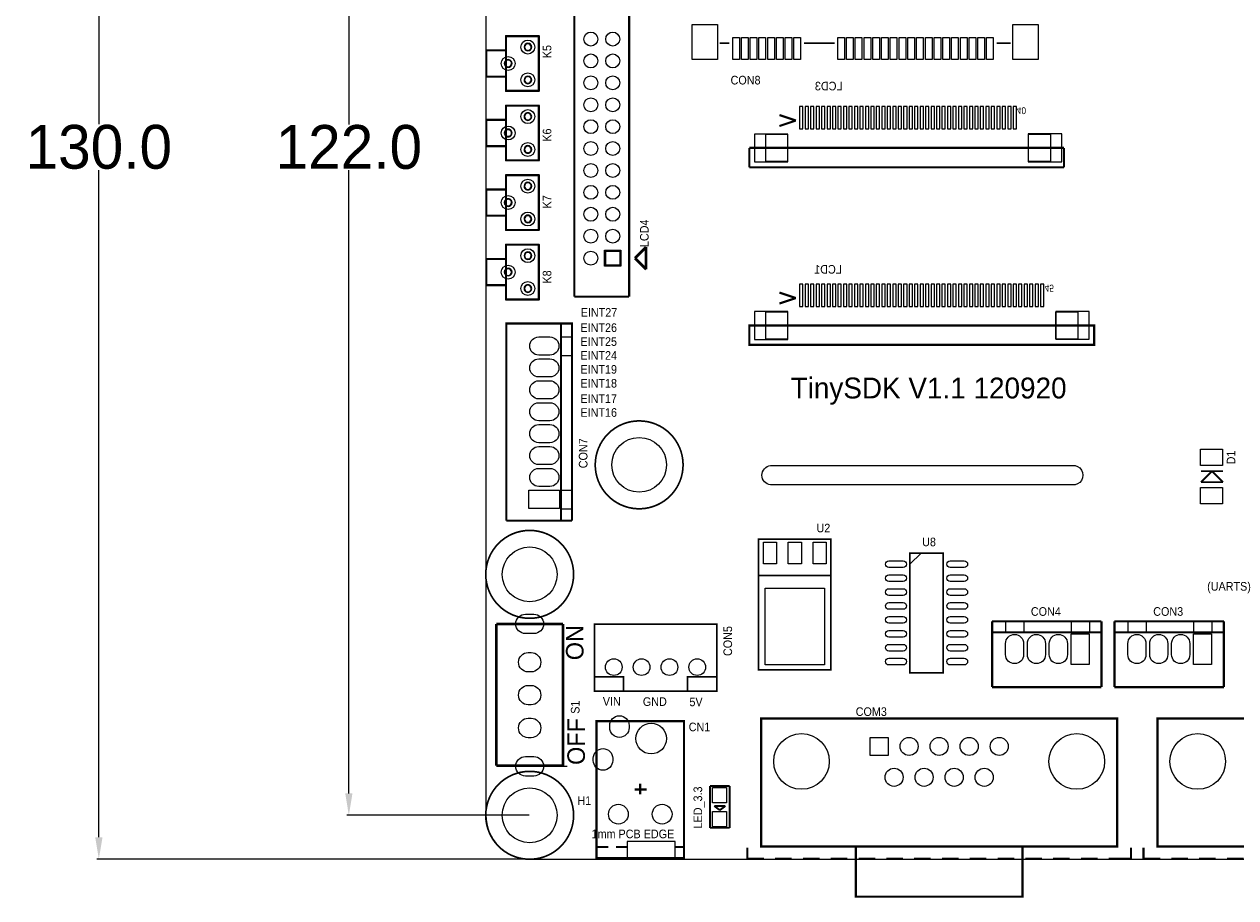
# Model space of a CAD drawing. Extents: x -42 to 184, y -21 to 160.
# Tile 1 of 5: x -42 to 69, y -4 to 76. Entities that reach past the tile are written whole.
import ezdxf

# ---------------------------------------------------------------- set-up
doc = ezdxf.new("R2010")
doc.units = 0
doc.header["$MEASUREMENT"] = 0
doc.layers.get('0').update_dxf_attribs({"linetype": 'CONTINUOUS'})
doc.layers.get('Defpoints').update_dxf_attribs({"linetype": 'CONTINUOUS'})
for name, color, linetype in [('BG_OUTLINE', 2, 'CONTINUOUS'), ('BG_SILKSCREEN_TOP', 1, 'CONTINUOUS'), ('PG_SILKSCREEN_BOTTOM', 3, 'CONTINUOUS'), ('PG_SILKSCREEN_TOP', 4, 'CONTINUOUS'), ('PIN_BOTTOM', 6, 'CONTINUOUS'), ('PIN_TOP', 5, 'CONTINUOUS'), ('RD_SILKSCREEN_BOTTOM', 7, 'CONTINUOUS'), ('RD_SILKSCREEN_TOP', 8, 'CONTINUOUS')]:
    doc.layers.add(name, color=color, linetype=linetype)
doc.dimstyles.get("Standard").update_dxf_attribs({"dimtxt": 0.18, "dimasz": 0.18, "dimexe": 0.18, "dimexo": 0.0625, "dimgap": 0.09, "dimtad": 0, "dimtih": 1, "dimtoh": 1, "dimdec": 4, "dimzin": 0, "dimdsep": 46, "dimtxsty": 'STANDARD', "dimcen": 0.09, "dimadec": 0, "dimazin": 0, "dimtfac": 1, "dimtdec": 4, "dimtofl": 0, "dimtmove": 0, "dimatfit": 3, "dimfxl": 1, "dimtolj": 1, "dimtzin": 0, "dimarcsym": 0})

# ---------------------------------------------------------------- blocks, each defined once
blk = doc.blocks.new('*D8')
at = {"color": 0, "linetype": 'ByBlock', "lineweight": -2}
for p, q in [((3.94, 126), (-12.7, 126)), ((-12.52, 124), (-12.52, 67.09)), ((-12.52, 6), (-12.52, 62.91)), ((3.94, 4), (-12.7, 4))]:
    blk.add_line(p, q, dxfattribs=at)
at = {"color": 0}
for points in [[(-12.19, 124), (-12.85, 124), (-12.52, 126)], [(-12.85, 6), (-12.19, 6), (-12.52, 4)]]:
    blk.add_solid(points, dxfattribs=at)
at = {"layer": 'Defpoints', "color": 0}
for p in [(4, 126), (-12.52, 4), (4, 4)]:
    blk.add_point(p, dxfattribs=at)
at = {"color": 0, "linetype": 'ByBlock', "insert": (-12.52, 65), "char_height": 4, "attachment_point": 5}
blk.add_mtext('\\A1;122.0', dxfattribs=at)
blk = doc.blocks.new('*D9')
at = {"color": 0, "linetype": 'ByBlock', "lineweight": -2}
for p, q in [((3.94, 130.01), (-35.54, 130.01)), ((-35.36, 128.01), (-35.36, 67.1)), ((-35.36, 2), (-35.36, 62.92)), ((3.94, 0), (-35.54, 0))]:
    blk.add_line(p, q, dxfattribs=at)
at = {"color": 0}
for points in [[(-35.02, 128.01), (-35.69, 128.01), (-35.36, 130.01)], [(-35.69, 2), (-35.02, 2), (-35.36, 0)]]:
    blk.add_solid(points, dxfattribs=at)
at = {"layer": 'Defpoints', "color": 0}
for p in [(4, 130.01), (-35.36, 0), (4, 0)]:
    blk.add_point(p, dxfattribs=at)
at = {"color": 0, "linetype": 'ByBlock', "insert": (-35.36, 65.01), "char_height": 4, "attachment_point": 5}
blk.add_mtext('\\A1;130.0', dxfattribs=at)

msp = doc.modelspace()

# ---------------------------------------------------------------- linework, layer by layer
at = {"layer": 'BG_OUTLINE'}
for points in [[(4, 0), (175.9999, 0, 0.414214), (179.9999, 4), (179.9999, 126, 0.414214), (175.9999, 130), (4, 130, 0.414214), (0, 126), (0, 4, 0.414215)], [(26.0079, 35.941), (53.5669, 35.941, -1.096065), (53.5669, 34.163), (26.0079, 34.163, -0.8922)]]:
    msp.add_lwpolyline(points, format="xyb", close=True, dxfattribs=at)
at = {"layer": 'BG_SILKSCREEN_TOP', "const_width": 0.1001}
for points in [[(1.8846, 75.1465, 1), (1.784684, 75.14657, 1)], [(1.8846, 75.1465, 1), (1.784684, 75.14657, 1)], [(4.8845, 75.1465, 1), (4.784772, 75.14657, 1)], [(4.8845, 75.1465, 1), (4.784772, 75.14657, 1)], [(0.0845, 73.8466, 1), (-0.015412, 73.846526, 1)], [(0.0845, 73.8466, 1), (-0.015412, 73.846526, 1)], [(1.8846, 73.8466, 1), (1.784684, 73.846526, 1)], [(0.0846, 71.4466, 1), (-0.015512, 71.446688, 1)], [(0.0846, 71.4466, 1), (-0.015512, 71.446688, 1)], [(1.8847, 71.4466, 1), (1.784584, 71.446688, 1)], [(1.8846, 70.1465, 1), (1.784684, 70.14659, 1)], [(1.8846, 70.1465, 1), (1.784684, 70.14659, 1)], [(4.8845, 70.1465, 1), (4.784772, 70.14659, 1)], [(4.8845, 70.1465, 1), (4.784772, 70.14659, 1)], [(1.8846, 68.7965, 1), (1.784684, 68.79657, 1)], [(1.8846, 68.7965, 1), (1.784684, 68.79657, 1)], [(4.8845, 68.7965, 1), (4.784772, 68.79657, 1)], [(4.8845, 68.7965, 1), (4.784772, 68.79657, 1)], [(0.0845, 67.4966, 1), (-0.015412, 67.496526, 1)], [(0.0845, 67.4966, 1), (-0.015412, 67.496526, 1)], [(1.8846, 67.4966, 1), (1.784684, 67.496526, 1)], [(0.0846, 65.0966, 1), (-0.015512, 65.096688, 1)], [(0.0846, 65.0966, 1), (-0.015512, 65.096688, 1)], [(1.8847, 65.0966, 1), (1.784584, 65.096688, 1)], [(1.8846, 63.7965, 1), (1.784684, 63.79659, 1)], [(1.8846, 63.7965, 1), (1.784684, 63.79659, 1)], [(4.8845, 63.7965, 1), (4.784772, 63.79659, 1)], [(4.8845, 63.7965, 1), (4.784772, 63.79659, 1)], [(1.8846, 62.4465, 1), (1.784684, 62.44657, 1)], [(1.8846, 62.4465, 1), (1.784684, 62.44657, 1)], [(4.8845, 62.4465, 1), (4.784772, 62.44657, 1)], [(4.8845, 62.4465, 1), (4.784772, 62.44657, 1)], [(0.0845, 61.1466, 1), (-0.015412, 61.146526, 1)], [(0.0845, 61.1466, 1), (-0.015412, 61.146526, 1)], [(1.8846, 61.1466, 1), (1.784684, 61.146526, 1)], [(0.0846, 58.7466, 1), (-0.015512, 58.746688, 1)], [(0.0846, 58.7466, 1), (-0.015512, 58.746688, 1)], [(1.8847, 58.7466, 1), (1.784584, 58.746688, 1)], [(1.8846, 57.4465, 1), (1.784684, 57.44659, 1)], [(1.8846, 57.4465, 1), (1.784684, 57.44659, 1)], [(4.8845, 57.4465, 1), (4.784772, 57.44659, 1)], [(4.8845, 57.4465, 1), (4.784772, 57.44659, 1)], [(1.8846, 56.0965, 1), (1.784684, 56.09657, 1)], [(1.8846, 56.0965, 1), (1.784684, 56.09657, 1)], [(4.8845, 56.0965, 1), (4.784772, 56.09657, 1)], [(4.8845, 56.0965, 1), (4.784772, 56.09657, 1)], [(0.0845, 54.7966, 1), (-0.015412, 54.796526, 1)], [(0.0845, 54.7966, 1), (-0.015412, 54.796526, 1)], [(1.8846, 54.7966, 1), (1.784684, 54.796526, 1)], [(0.0846, 52.3966, 1), (-0.015512, 52.396688, 1)], [(0.0846, 52.3966, 1), (-0.015512, 52.396688, 1)], [(1.8847, 52.3966, 1), (1.784584, 52.396688, 1)], [(1.8846, 51.0965, 1), (1.784684, 51.09659, 1)], [(1.8846, 51.0965, 1), (1.784684, 51.09659, 1)], [(4.8845, 51.0965, 1), (4.784772, 51.09659, 1)], [(4.8845, 51.0965, 1), (4.784772, 51.09659, 1)]]:
    msp.add_lwpolyline(points, format="xyb", close=True, dxfattribs=at)
at = {"layer": 'BG_SILKSCREEN_TOP'}
for points, const_width in [([(1.8346, 75.1467), (1.8346, 70.1467)], 0.1999), ([(1.8346, 75.1467), (4.8346, 75.1467)], 0.1999), ([(4.8346, 75.1467), (4.8346, 70.1467)], 0.1999), ([(0.0345, 73.8467), (0.0345, 71.4466)], 0.1999), ([(0.0345, 73.8467), (1.8346, 73.8467)], 0.1999), ([(0.0345, 71.4466), (1.8346, 71.4466)], 0.1999), ([(1.8346, 70.1467), (4.8346, 70.1467)], 0.1999), ([(1.8346, 68.7967), (1.8346, 63.7967)], 0.1999), ([(1.8346, 68.7967), (4.8346, 68.7967)], 0.1999), ([(4.8346, 68.7967), (4.8346, 63.7967)], 0.1999), ([(0.0345, 67.4967), (0.0345, 65.0966)], 0.1999), ([(0.0345, 67.4967), (1.8346, 67.4967)], 0.1999), ([(0.0345, 65.0966), (1.8346, 65.0966)], 0.1999), ([(1.8346, 63.7967), (4.8346, 63.7967)], 0.1999), ([(1.8346, 62.4467), (1.8346, 57.4467)], 0.1999), ([(1.8346, 62.4467), (4.8346, 62.4467)], 0.1999), ([(4.8346, 62.4467), (4.8346, 57.4467)], 0.1999), ([(0.0345, 61.1467), (0.0345, 58.7466)], 0.1999), ([(0.0345, 61.1467), (1.8346, 61.1467)], 0.1999), ([(0.0345, 58.7466), (1.8346, 58.7466)], 0.1999), ([(1.8346, 57.4467), (4.8346, 57.4467)], 0.1999), ([(1.8346, 56.0967), (1.8346, 51.0967)], 0.1999), ([(1.8346, 56.0967), (4.8346, 56.0967)], 0.1999), ([(4.8346, 56.0967), (4.8346, 51.0967)], 0.1999), ([(0.0345, 54.7967), (0.0345, 52.3966)], 0.1999), ([(0.0345, 54.7967), (1.8346, 54.7967)], 0.1999), ([(0.0345, 52.3966), (1.8346, 52.3966)], 0.1999), ([(1.8346, 51.0967), (4.8346, 51.0967)], 0.1999), ([(65.3251, 34.4198), (66.3251, 35.4198)], 0.1778), ([(65.3251, 35.4198), (67.3251, 35.4198)], 0.1778), ([(66.3251, 35.4198), (67.3251, 34.4198)], 0.1778), ([(65.3251, 34.4198), (67.3251, 34.4198)], 0.1778), ([(20.4807, 6.6662), (21.3697, 6.6662)], 0.1778), ([(20.4807, 6.6662), (20.4807, 2.8562)], 0.1778), ([(21.3697, 6.6662), (22.2587, 6.6662)], 0.1778), ([(22.2587, 6.6662), (22.2587, 2.8562)], 0.1778), ([(20.8617, 4.8501), (21.8777, 4.8501)], 0.1778), ([(20.8617, 4.8501), (21.3697, 4.4691)], 0.1778), ([(21.8777, 4.8501), (21.3697, 4.4691)], 0.1778), ([(20.4807, 2.8562), (22.2587, 2.8562)], 0.1778)]:
    msp.add_lwpolyline(points, dxfattribs=dict(at, const_width=const_width))
for points in [[(4.1854, 74.1467, 1), (3.483876, 74.146628, 1)], [(4.1854, 74.1467, 1), (3.483876, 74.146628, 1)], [(4.1346, 74.1467, 1), (3.534676, 74.146628, 1)], [(2.3853, 72.6465, 1), (1.68378, 72.64658, 1)], [(2.3853, 72.6465, 1), (1.68378, 72.64658, 1)], [(2.3345, 72.6465, 1), (1.73458, 72.64658, 1)], [(4.1855, 71.1465, 1), (3.483776, 71.146586, 1)], [(4.1855, 71.1465, 1), (3.483776, 71.146586, 1)], [(4.1347, 71.1465, 1), (3.534576, 71.146586, 1)], [(4.1854, 67.7967, 1), (3.483876, 67.796628, 1)], [(4.1854, 67.7967, 1), (3.483876, 67.796628, 1)], [(4.1346, 67.7967, 1), (3.534676, 67.796628, 1)], [(2.3853, 66.2965, 1), (1.68378, 66.29658, 1)], [(2.3853, 66.2965, 1), (1.68378, 66.29658, 1)], [(2.3345, 66.2965, 1), (1.73458, 66.29658, 1)], [(4.1855, 64.7965, 1), (3.483776, 64.796586, 1)], [(4.1855, 64.7965, 1), (3.483776, 64.796586, 1)], [(4.1347, 64.7965, 1), (3.534576, 64.796586, 1)], [(4.1854, 61.4467, 1), (3.483876, 61.446628, 1)], [(4.1854, 61.4467, 1), (3.483876, 61.446628, 1)], [(4.1346, 61.4467, 1), (3.534676, 61.446628, 1)], [(2.3853, 59.9465, 1), (1.68378, 59.94658, 1)], [(2.3853, 59.9465, 1), (1.68378, 59.94658, 1)], [(2.3345, 59.9465, 1), (1.73458, 59.94658, 1)], [(4.1855, 58.4465, 1), (3.483776, 58.446586, 1)], [(4.1855, 58.4465, 1), (3.483776, 58.446586, 1)], [(4.1347, 58.4465, 1), (3.534576, 58.446586, 1)], [(4.1854, 55.0967, 1), (3.483876, 55.096628, 1)], [(4.1854, 55.0967, 1), (3.483876, 55.096628, 1)], [(4.1346, 55.0967, 1), (3.534676, 55.096628, 1)], [(2.3853, 53.5965, 1), (1.68378, 53.59658, 1)], [(2.3853, 53.5965, 1), (1.68378, 53.59658, 1)], [(2.3345, 53.5965, 1), (1.73458, 53.59658, 1)], [(4.1855, 52.0965, 1), (3.483776, 52.096586, 1)], [(4.1855, 52.0965, 1), (3.483776, 52.096586, 1)], [(4.1347, 52.0965, 1), (3.534576, 52.096586, 1)]]:
    msp.add_lwpolyline(points, format="xyb", close=True, dxfattribs=at)
at = {"layer": 'PG_SILKSCREEN_BOTTOM'}
for points, const_width in [([(26.814, 67.9361), (28.3139, 67.4362)], 0.1999), ([(26.814, 66.9361), (28.3139, 67.4362)], 0.1999), ([(24.064, 64.9361), (52.814, 64.9361)], 0.2032), ([(24.064, 64.9361), (24.064, 63.1612)], 0.2032), ([(52.814, 64.9361), (52.814, 63.1612)], 0.2032), ([(24.064, 63.1612), (52.814, 63.1612)], 0.2032), ([(26.814, 51.7309), (28.3139, 51.231)], 0.1999), ([(26.814, 50.7309), (28.3139, 51.231)], 0.1999)]:
    msp.add_lwpolyline(points, dxfattribs=dict(at, const_width=const_width))
for points in [[(25.5641, 66.1863), (27.5641, 66.1863), (27.5641, 63.6862), (25.5641, 63.6862)], [(49.564, 66.1863), (51.564, 66.1863), (51.564, 63.6861), (49.564, 63.6861)], [(25.5641, 49.9811), (27.5641, 49.9811), (27.5641, 47.481), (25.5641, 47.481)], [(52.064, 49.9811), (54.064, 49.9811), (54.064, 47.481), (52.064, 47.481)]]:
    msp.add_lwpolyline(points, close=True, dxfattribs=at)
msp.add_lwpolyline([(55.5631, 48.7309, 0.2032, 0.2032, 0), (55.5631, 46.956, 0.2, 0.2, 0), (24.064, 46.956, 0.2032, 0.2032, 0), (24.064, 48.7309, 0.2, 0.2, 0)], format="xyseb", close=True, dxfattribs=at)
at = {"layer": 'PG_SILKSCREEN_TOP'}
for points, const_width in [([(8.0848, 51.3613), (8.0851, 100.3325)], 0.1999), ([(13.0848, 51.3613), (13.0851, 100.3325)], 0.1999), ([(21.3481, 74.5155), (22.2481, 74.5155)], 0.1524), ([(29.0482, 74.5155), (31.8481, 74.5155)], 0.1524), ([(46.6481, 74.5155), (47.9481, 74.5155)], 0.1524), ([(13.6169, 54.8665), (14.6329, 55.8825)], 0.254), ([(14.6329, 53.8505), (14.6329, 55.8825)], 0.254), ([(14.6329, 53.8505), (13.6169, 54.8665)], 0.254), ([(13.0848, 51.3613), (8.0848, 51.3613)], 0.1999), ([(7.8615, 30.9074), (7.8615, 48.9008), (1.8615, 48.9008), (1.8615, 44.9008), (1.8618, 41.037), (1.8615, 30.9074)], 0.1999), ([(6.8615, 30.9074), (6.8615, 48.9008)], 0.1999), ([(1.8615, 30.9074), (7.8615, 30.9074)], 0.1999), ([(31.4985, 25.9105), (24.8945, 25.9105)], 0.1524), ([(0.952, 21.477), (0.952, 8.523)], 0.254), ([(0.952, 21.477), (7.048, 21.477)], 0.254), ([(7.048, 21.477), (7.048, 8.523)], 0.254), ([(56.2356, 21.7045), (46.2422, 21.7045)], 0.1999), ([(46.2422, 15.7045), (46.2422, 21.7045)], 0.1999), ([(56.2356, 15.7045), (56.2356, 21.7045)], 0.1999), ([(67.4116, 21.7045), (57.4182, 21.7045)], 0.1999), ([(57.4182, 15.7045), (57.4182, 21.7045)], 0.1999), ([(67.4116, 15.7045), (67.4116, 21.7045)], 0.1999), ([(56.2356, 20.7045), (46.2422, 20.7045)], 0.1999), ([(67.4116, 20.7045), (57.4182, 20.7045)], 0.1999), ([(12.5755, 15.3695), (12.5755, 16.6395), (9.9085, 16.6395)], 0.1524), ([(18.4175, 15.3695), (18.4175, 16.6395), (21.0845, 16.6395)], 0.1524), ([(56.2356, 15.7045), (46.2422, 15.7045)], 0.1999), ([(67.4116, 15.7045), (57.4182, 15.7045)], 0.1999), ([(0.952, 8.523), (7.048, 8.523)], 0.254), ([(14.0995, 6.9024), (14.0995, 5.9025)], 0.1999), ([(13.5994, 6.3525), (14.6995, 6.3525)], 0.1999), ([(10.1996, 1.1026), (11.1996, 1.1026)], 0.1999), ([(11.8996, 1.1026), (12.8996, 1.1026)], 0.1999), ([(17.2994, 1.1026), (18.0995, 1.1026)], 0.1999), ([(23.8785, 0.0279), (23.8785, 1.0439)], 0.2032), ([(33.7845, 1.1455), (33.7845, -3.4265), (49.0245, -3.4265), (49.0245, 1.1455)], 0.2032), ([(58.4225, 0.0279), (58.9305, 0.0279), (58.9305, 1.0439)], 0.2032), ([(60.0735, 0.0279), (60.0735, 1.0439)], 0.2032), ([(23.8785, 0.0279), (25.4025, 0.0279)], 0.2032), ([(26.4185, 0.0279), (27.9425, 0.0279)], 0.2032), ([(28.9585, 0.0279), (30.4825, 0.0279)], 0.2032), ([(31.4985, 0.0279), (33.0225, 0.0279)], 0.2032), ([(34.0385, 0.0279), (35.5625, 0.0279)], 0.2032), ([(36.5785, 0.0279), (38.1025, 0.0279)], 0.2032), ([(39.1185, 0.0279), (40.6425, 0.0279)], 0.2032), ([(41.6585, 0.0279), (43.1825, 0.0279)], 0.2032), ([(44.1985, 0.0279), (45.7225, 0.0279)], 0.2032), ([(46.7385, 0.0279), (48.2625, 0.0279)], 0.2032), ([(49.2785, 0.0279), (50.8025, 0.0279)], 0.2032), ([(51.8185, 0.0279), (53.3425, 0.0279)], 0.2032), ([(54.3585, 0.0279), (55.8825, 0.0279)], 0.2032), ([(56.8985, 0.0279), (58.4225, 0.0279)], 0.2032), ([(60.0735, 0.0279), (61.5975, 0.0279)], 0.2032), ([(62.6135, 0.0279), (64.1375, 0.0279)], 0.2032), ([(65.1535, 0.0279), (66.6775, 0.0279)], 0.2032), ([(67.6935, 0.0279), (69.2175, 0.0279)], 0.2032)]:
    msp.add_lwpolyline(points, dxfattribs=dict(at, const_width=const_width))
for points in [[(12.3215, 54.1299), (10.8483, 54.1299), (10.8483, 55.6031), (12.3215, 55.6031)], [(6.8366, 45.9684), (7.8366, 45.9684), (7.8366, 47.6684), (6.8366, 47.6684)], [(6.8366, 31.9684), (7.8366, 31.9684), (7.8366, 33.6684), (6.8366, 33.6684)], [(38.735, 27.94), (38.735, 26.924), (39.751, 27.94)], [(49.1746, 20.6796), (49.1746, 21.6796), (47.4746, 21.6796), (47.4746, 20.6796)], [(55.1746, 20.6796), (55.1746, 21.6796), (53.4746, 21.6796), (53.4746, 20.6796)], [(60.3506, 20.6796), (60.3506, 21.6796), (58.6506, 21.6796), (58.6506, 20.6796)], [(66.3506, 20.6796), (66.3506, 21.6796), (64.6506, 21.6796), (64.6506, 20.6796)], [(12.8996, 0.1026), (17.2994, 0.1026), (17.2994, 1.6025), (12.8996, 1.6025)]]:
    msp.add_lwpolyline(points, close=True, dxfattribs=at)
at = {"layer": 'PG_SILKSCREEN_TOP', "const_width": 0.1524}
for points in [[(18.0132, 35.9999, 1), (9.986795, 35.999905, 1)], [(8.0132, 25.9999, 1), (-0.013216, 25.999894, 1)], [(8.0132, 4, 1), (-0.013216, 3.999984, 1)]]:
    msp.add_lwpolyline(points, format="xyb", close=True, dxfattribs=at)
at = {"layer": 'PG_SILKSCREEN_TOP'}
for points, const_width in [([(31.4985, 17.2745), (24.8945, 17.2745), (24.8945, 29.2125), (31.4985, 29.2125)], 0.1524), ([(38.735, 27.94), (38.735, 17.018), (41.783, 17.018), (41.783, 27.94)], 0.1524), ([(21.0845, 21.4401), (9.9085, 21.4401), (9.9085, 15.3441), (21.0845, 15.3441)], 0.1524), ([(18.0995, 0.1026), (18.0995, 12.6025), (10.0995, 12.6025), (10.0995, 0.1026)], 0.1999), ([(25.1485, 11.8135), (25.1485, 1.1455), (57.6605, 1.1455), (57.6605, 12.8295), (25.1485, 12.8295)], 0.2032), ([(61.3435, 11.8135), (61.3435, 1.1455), (93.8555, 1.1455), (93.8555, 12.8295), (61.3435, 12.8295)], 0.2032)]:
    msp.add_lwpolyline(points, close=True, dxfattribs=dict(at, const_width=const_width))
msp.add_lwpolyline([(6.667, 8.5001), (7.429, 8.4999)], dxfattribs=at)
msp.add_lwpolyline([(6.667, 8.5001), (7.429, 8.4999)], dxfattribs=at)
msp.add_lwpolyline([(6.667, 8.5001), (7.429, 8.4999)], dxfattribs=at)
at = {"layer": 'PIN_BOTTOM'}
for points in [[(28.6614, 68.7045), (28.6614, 66.6725), (28.9662, 66.6725), (28.9662, 68.7045)], [(29.1615, 68.7045), (29.1615, 66.6725), (29.4663, 66.6725), (29.4663, 68.7045)], [(29.6616, 68.7045), (29.6616, 66.6725), (29.9664, 66.6725), (29.9664, 68.7045)], [(30.1617, 68.7045), (30.1617, 66.6725), (30.4665, 66.6725), (30.4665, 68.7045)], [(30.6619, 68.7045), (30.6619, 66.6725), (30.9667, 66.6725), (30.9667, 68.7045)], [(31.162, 68.7045), (31.162, 66.6725), (31.4668, 66.6725), (31.4668, 68.7045)], [(31.6621, 68.7045), (31.6621, 66.6725), (31.9669, 66.6725), (31.9669, 68.7045)], [(32.1622, 68.7045), (32.1622, 66.6725), (32.467, 66.6725), (32.467, 68.7045)], [(32.6624, 68.7045), (32.6624, 66.6725), (32.9672, 66.6725), (32.9672, 68.7045)], [(33.1625, 68.7045), (33.1625, 66.6725), (33.4673, 66.6725), (33.4673, 68.7045)], [(33.6626, 68.7045), (33.6626, 66.6725), (33.9674, 66.6725), (33.9674, 68.7045)], [(34.1627, 68.7045), (34.1627, 66.6725), (34.4675, 66.6725), (34.4675, 68.7045)], [(34.6629, 68.7045), (34.6629, 66.6725), (34.9677, 66.6725), (34.9677, 68.7045)], [(35.163, 68.7045), (35.163, 66.6725), (35.4678, 66.6725), (35.4678, 68.7045)], [(35.6631, 68.7045), (35.6631, 66.6725), (35.9679, 66.6725), (35.9679, 68.7045)], [(36.1632, 68.7045), (36.1632, 66.6725), (36.468, 66.6725), (36.468, 68.7045)], [(36.6634, 68.7045), (36.6634, 66.6725), (36.9682, 66.6725), (36.9682, 68.7045)], [(37.1635, 68.7045), (37.1635, 66.6725), (37.4683, 66.6725), (37.4683, 68.7045)], [(37.6636, 68.7045), (37.6636, 66.6725), (37.9684, 66.6725), (37.9684, 68.7045)], [(38.1638, 68.7045), (38.1638, 66.6725), (38.4686, 66.6725), (38.4686, 68.7045)], [(38.6639, 68.7045), (38.6639, 66.6725), (38.9687, 66.6725), (38.9687, 68.7045)], [(39.164, 68.7045), (39.164, 66.6725), (39.4688, 66.6725), (39.4688, 68.7045)], [(39.6641, 68.7045), (39.6641, 66.6725), (39.9689, 66.6725), (39.9689, 68.7045)], [(40.1643, 68.7045), (40.1643, 66.6725), (40.4691, 66.6725), (40.4691, 68.7045)], [(40.6644, 68.7045), (40.6644, 66.6725), (40.9692, 66.6725), (40.9692, 68.7045)], [(41.1645, 68.7045), (41.1645, 66.6725), (41.4693, 66.6725), (41.4693, 68.7045)], [(41.6646, 68.7045), (41.6646, 66.6725), (41.9694, 66.6725), (41.9694, 68.7045)], [(42.1648, 68.7045), (42.1648, 66.6725), (42.4696, 66.6725), (42.4696, 68.7045)], [(42.6649, 68.7045), (42.6649, 66.6725), (42.9697, 66.6725), (42.9697, 68.7045)], [(43.165, 68.7045), (43.165, 66.6725), (43.4698, 66.6725), (43.4698, 68.7045)], [(43.6651, 68.7045), (43.6651, 66.6725), (43.9699, 66.6725), (43.9699, 68.7045)], [(44.1653, 68.7045), (44.1653, 66.6725), (44.4701, 66.6725), (44.4701, 68.7045)], [(44.6654, 68.7045), (44.6654, 66.6725), (44.9702, 66.6725), (44.9702, 68.7045)], [(45.1655, 68.7045), (45.1655, 66.6725), (45.4703, 66.6725), (45.4703, 68.7045)], [(45.6656, 68.7045), (45.6656, 66.6725), (45.9704, 66.6725), (45.9704, 68.7045)], [(46.1658, 68.7045), (46.1658, 66.6725), (46.4706, 66.6725), (46.4706, 68.7045)], [(46.6659, 68.7045), (46.6659, 66.6725), (46.9707, 66.6725), (46.9707, 68.7045)], [(47.166, 68.7045), (47.166, 66.6725), (47.4708, 66.6725), (47.4708, 68.7045)], [(47.6661, 68.7045), (47.6661, 66.6725), (47.9709, 66.6725), (47.9709, 68.7045)], [(48.1663, 68.7045), (48.1663, 66.6725), (48.4711, 66.6725), (48.4711, 68.7045)], [(24.5288, 66.2), (24.5288, 63.66), (27.5768, 63.66), (27.5768, 66.2)], [(49.5503, 66.2127), (49.5503, 63.6727), (52.5983, 63.6727), (52.5983, 66.2127)], [(12.2214, 54.2424), (10.9514, 54.2424), (10.9514, 55.5124), (12.2214, 55.5124)], [(28.6614, 52.4993), (28.6614, 50.4673), (28.9662, 50.4673), (28.9662, 52.4993)], [(29.1615, 52.4993), (29.1615, 50.4673), (29.4663, 50.4673), (29.4663, 52.4993)], [(29.6616, 52.4993), (29.6616, 50.4673), (29.9664, 50.4673), (29.9664, 52.4993)], [(30.1617, 52.4993), (30.1617, 50.4673), (30.4665, 50.4673), (30.4665, 52.4993)], [(30.6619, 52.4993), (30.6619, 50.4673), (30.9667, 50.4673), (30.9667, 52.4993)], [(31.162, 52.4993), (31.162, 50.4673), (31.4668, 50.4673), (31.4668, 52.4993)], [(31.6621, 52.4993), (31.6621, 50.4673), (31.9669, 50.4673), (31.9669, 52.4993)], [(32.1622, 52.4993), (32.1622, 50.4673), (32.467, 50.4673), (32.467, 52.4993)], [(32.6624, 52.4993), (32.6624, 50.4673), (32.9672, 50.4673), (32.9672, 52.4993)], [(33.1625, 52.4993), (33.1625, 50.4673), (33.4673, 50.4673), (33.4673, 52.4993)], [(33.6626, 52.4993), (33.6626, 50.4673), (33.9674, 50.4673), (33.9674, 52.4993)], [(34.1627, 52.4993), (34.1627, 50.4673), (34.4675, 50.4673), (34.4675, 52.4993)], [(34.6629, 52.4993), (34.6629, 50.4673), (34.9677, 50.4673), (34.9677, 52.4993)], [(35.163, 52.4993), (35.163, 50.4673), (35.4678, 50.4673), (35.4678, 52.4993)], [(35.6631, 52.4993), (35.6631, 50.4673), (35.9679, 50.4673), (35.9679, 52.4993)], [(36.1633, 52.4993), (36.1633, 50.4673), (36.4681, 50.4673), (36.4681, 52.4993)], [(36.6634, 52.4993), (36.6634, 50.4673), (36.9682, 50.4673), (36.9682, 52.4993)], [(37.1635, 52.4993), (37.1635, 50.4673), (37.4683, 50.4673), (37.4683, 52.4993)], [(37.6636, 52.4993), (37.6636, 50.4673), (37.9684, 50.4673), (37.9684, 52.4993)], [(38.1638, 52.4993), (38.1638, 50.4673), (38.4686, 50.4673), (38.4686, 52.4993)], [(38.6639, 52.4993), (38.6639, 50.4673), (38.9687, 50.4673), (38.9687, 52.4993)], [(39.164, 52.4993), (39.164, 50.4673), (39.4688, 50.4673), (39.4688, 52.4993)], [(39.6641, 52.4993), (39.6641, 50.4673), (39.9689, 50.4673), (39.9689, 52.4993)], [(40.1643, 52.4993), (40.1643, 50.4673), (40.4691, 50.4673), (40.4691, 52.4993)], [(40.6644, 52.4993), (40.6644, 50.4673), (40.9692, 50.4673), (40.9692, 52.4993)], [(41.1645, 52.4993), (41.1645, 50.4673), (41.4693, 50.4673), (41.4693, 52.4993)], [(41.6646, 52.4993), (41.6646, 50.4673), (41.9694, 50.4673), (41.9694, 52.4993)], [(42.1648, 52.4993), (42.1648, 50.4673), (42.4696, 50.4673), (42.4696, 52.4993)], [(42.6649, 52.4993), (42.6649, 50.4673), (42.9697, 50.4673), (42.9697, 52.4993)], [(43.165, 52.4993), (43.165, 50.4673), (43.4698, 50.4673), (43.4698, 52.4993)], [(43.6651, 52.4993), (43.6651, 50.4673), (43.9699, 50.4673), (43.9699, 52.4993)], [(44.1653, 52.4993), (44.1653, 50.4673), (44.4701, 50.4673), (44.4701, 52.4993)], [(44.6654, 52.4993), (44.6654, 50.4673), (44.9702, 50.4673), (44.9702, 52.4993)], [(45.1655, 52.4993), (45.1655, 50.4673), (45.4703, 50.4673), (45.4703, 52.4993)], [(45.6656, 52.4993), (45.6656, 50.4673), (45.9704, 50.4673), (45.9704, 52.4993)], [(46.1658, 52.4993), (46.1658, 50.4673), (46.4706, 50.4673), (46.4706, 52.4993)], [(46.6659, 52.4993), (46.6659, 50.4673), (46.9707, 50.4673), (46.9707, 52.4993)], [(47.166, 52.4993), (47.166, 50.4673), (47.4708, 50.4673), (47.4708, 52.4993)], [(47.6661, 52.4993), (47.6661, 50.4673), (47.9709, 50.4673), (47.9709, 52.4993)], [(48.1663, 52.4993), (48.1663, 50.4673), (48.4711, 50.4673), (48.4711, 52.4993)], [(48.6663, 52.4993), (48.6663, 50.4673), (48.9711, 50.4673), (48.9711, 52.4993)], [(49.1663, 52.4993), (49.1663, 50.4673), (49.4711, 50.4673), (49.4711, 52.4993)], [(49.6663, 52.4993), (49.6663, 50.4673), (49.9711, 50.4673), (49.9711, 52.4993)], [(50.1663, 52.4993), (50.1663, 50.4673), (50.4711, 50.4673), (50.4711, 52.4993)], [(50.6663, 52.4993), (50.6663, 50.4673), (50.9711, 50.4673), (50.9711, 52.4993)], [(24.5288, 49.9948), (24.5288, 47.4548), (27.5768, 47.4548), (27.5768, 49.9948)], [(52.0503, 50.0075), (52.0503, 47.4675), (55.0983, 47.4675), (55.0983, 50.0075)], [(6.73655, 32.023), (3.93645, 32.023), (3.93645, 33.674), (6.73655, 33.674)], [(55.12, 20.57955), (55.12, 17.77945), (53.469, 17.77945), (53.469, 20.57955)], [(66.296, 20.57955), (66.296, 17.77945), (64.645, 17.77945), (64.645, 20.57955)], [(36.7436, 9.464), (35.0926, 9.464), (35.0926, 11.115), (36.7436, 11.115)]]:
    msp.add_lwpolyline(points, close=True, dxfattribs=at)
for points in [[(4.8285, 47.674), (5.8445, 47.674, -1), (5.8445, 46.023), (4.8285, 46.023, -1)], [(4.8285, 45.674), (5.8445, 45.674, -1), (5.8445, 44.023), (4.8285, 44.023, -1)], [(4.8285, 43.674), (5.8445, 43.674, -1), (5.8445, 42.023), (4.8285, 42.023, -1)], [(4.8285, 41.674), (5.8445, 41.674, -1), (5.8445, 40.023), (4.8285, 40.023, -1)], [(4.8285, 39.674), (5.8445, 39.674, -1), (5.8445, 38.023), (4.8285, 38.023, -1)], [(4.8285, 37.674), (5.8445, 37.674, -1), (5.8445, 36.023), (4.8285, 36.023, -1)], [(4.8285, 35.674), (5.8445, 35.674, -1), (5.8445, 34.023), (4.8285, 34.023, -1)], [(4.381, 20.588), (3.619, 20.588, -1), (3.619, 22.366), (4.381, 22.366, -1)], [(47.469, 18.6715), (47.469, 19.6875, -1), (49.12, 19.6875), (49.12, 18.6715, -1)], [(49.469, 18.6715), (49.469, 19.6875, -1), (51.12, 19.6875), (51.12, 18.6715, -1)], [(51.469, 18.6715), (51.469, 19.6875, -1), (53.12, 19.6875), (53.12, 18.6715, -1)], [(58.645, 18.6715), (58.645, 19.6875, -1), (60.296, 19.6875), (60.296, 18.6715, -1)], [(60.645, 18.6715), (60.645, 19.6875, -1), (62.296, 19.6875), (62.296, 18.6715, -1)], [(62.645, 18.6715), (62.645, 19.6875, -1), (64.296, 19.6875), (64.296, 18.6715, -1)], [(4.127, 17.0879), (3.873, 17.0879, -1), (3.873, 18.8659), (4.127, 18.8659, -1)], [(4.127, 14.0879), (3.873, 14.0879, -1), (3.873, 15.8659), (4.127, 15.8659, -1)], [(4.127, 11.0879), (3.873, 11.0879, -1), (3.873, 12.8659), (4.127, 12.8659, -1)], [(13.0886, 12.2042), (13.0886, 12.001, -1), (11.3106, 12.001), (11.3106, 12.2042, -1)], [(11.5885, 9.2042), (11.5885, 9.001, -1), (9.8105, 9.001), (9.8105, 9.2042, -1)], [(4.381, 7.588), (3.619, 7.588, -1), (3.619, 9.366), (4.381, 9.366, -1)]]:
    msp.add_lwpolyline(points, format="xyb", close=True, dxfattribs=at)
for centre, radius in [((9.5864, 74.8774), 0.635), ((11.5864, 74.8774), 0.635), ((3.8346, 74.1466), 0.635), ((2.0345, 72.6465), 0.635), ((9.5864, 72.8774), 0.635), ((11.5864, 72.8774), 0.635), ((3.8346, 71.1466), 0.635), ((9.5864, 70.8774), 0.635), ((11.5864, 70.8774), 0.635), ((9.5864, 68.8774), 0.635), ((11.5864, 68.8774), 0.635), ((3.8346, 67.7966), 0.635), ((9.5864, 66.8774), 0.635), ((11.5864, 66.8774), 0.635), ((2.0345, 66.2965), 0.635), ((3.8346, 64.7966), 0.635), ((9.5864, 64.8774), 0.635), ((11.5864, 64.8774), 0.635), ((9.5864, 62.8774), 0.635), ((11.5864, 62.8774), 0.635), ((3.8346, 61.4466), 0.635), ((9.5864, 60.8774), 0.635), ((11.5864, 60.8774), 0.635), ((2.0345, 59.9465), 0.635), ((3.8346, 58.4466), 0.635), ((9.5864, 58.8774), 0.635), ((11.5864, 58.8774), 0.635), ((9.5864, 56.8774), 0.635), ((11.5864, 56.8774), 0.635), ((3.8346, 55.0966), 0.635), ((9.5864, 54.8774), 0.635), ((2.0345, 53.5965), 0.635), ((3.8346, 52.0966), 0.635), ((14, 35.9999), 2.5), ((4, 25.9999), 2.5), ((11.6865, 17.5285), 0.762), ((14.2265, 17.5285), 0.762), ((16.7665, 17.5285), 0.762), ((19.3065, 17.5285), 0.762), ((15.0995, 11.0025), 1.397), ((28.8315, 8.9179), 2.54), ((38.6613, 10.2895), 0.8255), ((41.4045, 10.2895), 0.8255), ((44.1477, 10.2895), 0.8255), ((46.8909, 10.2895), 0.8255), ((53.9775, 8.9179), 2.54), ((65.0265, 8.9179), 2.54), ((37.2897, 7.4701), 0.8255), ((40.0329, 7.4701), 0.8255), ((42.7761, 7.4701), 0.8255), ((45.5193, 7.4701), 0.8255), ((4, 4), 2.5), ((12.0995, 4.1026), 0.9017), ((16.0995, 4.1026), 0.9017)]:
    msp.add_circle(centre, radius, dxfattribs=at)
at = {"layer": 'PIN_TOP'}
for points in [[(18.8424, 73.0153), (18.8424, 76.2157), (21.1538, 76.2157), (21.1538, 73.0153)], [(48.1424, 73.0153), (48.1424, 76.2157), (50.4538, 76.2157), (50.4538, 73.0153)], [(22.5433, 73.0122), (22.5433, 75.0188), (23.1529, 75.0188), (23.1529, 73.0122)], [(23.3433, 73.0122), (23.3433, 75.0188), (23.9529, 75.0188), (23.9529, 73.0122)], [(24.1433, 73.0122), (24.1433, 75.0188), (24.7529, 75.0188), (24.7529, 73.0122)], [(24.9433, 73.0122), (24.9433, 75.0188), (25.5529, 75.0188), (25.5529, 73.0122)], [(25.7433, 73.0122), (25.7433, 75.0188), (26.3529, 75.0188), (26.3529, 73.0122)], [(26.5433, 73.0122), (26.5433, 75.0188), (27.1529, 75.0188), (27.1529, 73.0122)], [(27.3433, 73.0122), (27.3433, 75.0188), (27.9529, 75.0188), (27.9529, 73.0122)], [(28.1433, 73.0122), (28.1433, 75.0188), (28.7529, 75.0188), (28.7529, 73.0122)], [(32.1433, 73.0122), (32.1433, 75.0188), (32.7529, 75.0188), (32.7529, 73.0122)], [(32.9433, 73.0122), (32.9433, 75.0188), (33.5529, 75.0188), (33.5529, 73.0122)], [(33.7433, 73.0122), (33.7433, 75.0188), (34.3529, 75.0188), (34.3529, 73.0122)], [(34.5433, 73.0122), (34.5433, 75.0188), (35.1529, 75.0188), (35.1529, 73.0122)], [(35.3433, 73.0122), (35.3433, 75.0188), (35.9529, 75.0188), (35.9529, 73.0122)], [(36.1433, 73.0122), (36.1433, 75.0188), (36.7529, 75.0188), (36.7529, 73.0122)], [(36.9433, 73.0122), (36.9433, 75.0188), (37.5529, 75.0188), (37.5529, 73.0122)], [(37.7433, 73.0122), (37.7433, 75.0188), (38.3529, 75.0188), (38.3529, 73.0122)], [(38.5433, 73.0122), (38.5433, 75.0188), (39.1529, 75.0188), (39.1529, 73.0122)], [(39.3433, 73.0122), (39.3433, 75.0188), (39.9529, 75.0188), (39.9529, 73.0122)], [(40.1433, 73.0122), (40.1433, 75.0188), (40.7529, 75.0188), (40.7529, 73.0122)], [(40.9433, 73.0122), (40.9433, 75.0188), (41.5529, 75.0188), (41.5529, 73.0122)], [(41.7433, 73.0122), (41.7433, 75.0188), (42.3529, 75.0188), (42.3529, 73.0122)], [(42.5433, 73.0122), (42.5433, 75.0188), (43.1529, 75.0188), (43.1529, 73.0122)], [(43.3433, 73.0122), (43.3433, 75.0188), (43.9529, 75.0188), (43.9529, 73.0122)], [(44.1433, 73.0122), (44.1433, 75.0188), (44.7529, 75.0188), (44.7529, 73.0122)], [(44.9433, 73.0122), (44.9433, 75.0188), (45.5529, 75.0188), (45.5529, 73.0122)], [(45.7433, 73.0122), (45.7433, 75.0188), (46.3529, 75.0188), (46.3529, 73.0122)], [(12.2214, 54.2424), (10.9514, 54.2424), (10.9514, 55.5124), (12.2214, 55.5124)], [(67.2939, 35.92495), (65.2939, 35.92495), (65.2939, 37.42505), (67.2939, 37.42505)], [(6.73655, 32.023), (3.93645, 32.023), (3.93645, 33.674), (6.73655, 33.674)], [(67.2939, 32.42485), (65.2939, 32.42485), (65.2939, 33.92495), (67.2939, 33.92495)], [(26.5582, 28.9331), (26.5582, 26.9519), (25.3644, 26.9519), (25.3644, 28.9331)], [(28.8188, 28.9331), (28.8188, 26.9519), (27.625, 26.9519), (27.625, 28.9331)], [(31.0794, 28.9331), (31.0794, 26.9519), (29.8856, 26.9519), (29.8856, 28.9331)], [(30.927, 24.7421), (30.927, 17.7317), (25.5168, 17.7317), (25.5168, 24.7421)], [(55.12, 20.57955), (55.12, 17.77945), (53.469, 17.77945), (53.469, 20.57955)], [(66.296, 20.57955), (66.296, 17.77945), (64.645, 17.77945), (64.645, 20.57955)], [(36.7436, 9.464), (35.0926, 9.464), (35.0926, 11.115), (36.7436, 11.115)], [(20.7116, 6.5468), (21.9816, 6.5468), (21.9816, 5.1468), (20.7116, 5.1468)], [(20.7116, 4.337), (21.9816, 4.337), (21.9816, 2.937), (20.7116, 2.937)]]:
    msp.add_lwpolyline(points, close=True, dxfattribs=at)
for points in [[(4.8285, 47.674), (5.8445, 47.674, -1), (5.8445, 46.023), (4.8285, 46.023, -1)], [(4.8285, 45.674), (5.8445, 45.674, -1), (5.8445, 44.023), (4.8285, 44.023, -1)], [(4.8285, 43.674), (5.8445, 43.674, -1), (5.8445, 42.023), (4.8285, 42.023, -1)], [(4.8285, 41.674), (5.8445, 41.674, -1), (5.8445, 40.023), (4.8285, 40.023, -1)], [(4.8285, 39.674), (5.8445, 39.674, -1), (5.8445, 38.023), (4.8285, 38.023, -1)], [(4.8285, 37.674), (5.8445, 37.674, -1), (5.8445, 36.023), (4.8285, 36.023, -1)], [(4.8285, 35.674), (5.8445, 35.674, -1), (5.8445, 34.023), (4.8285, 34.023, -1)], [(38.1127, 26.6192), (36.8173, 26.6192, -1), (36.8173, 27.2288), (38.1127, 27.2288, -1)], [(43.7007, 26.6192), (42.4053, 26.6192, -1), (42.4053, 27.2288), (43.7007, 27.2288, -1)], [(38.1127, 25.3492), (36.8173, 25.3492, -1), (36.8173, 25.9588), (38.1127, 25.9588, -1)], [(43.7007, 25.3492), (42.4053, 25.3492, -1), (42.4053, 25.9588), (43.7007, 25.9588, -1)], [(38.1127, 24.0792), (36.8173, 24.0792, -1), (36.8173, 24.6888), (38.1127, 24.6888, -1)], [(43.7007, 24.0792), (42.4053, 24.0792, -1), (42.4053, 24.6888), (43.7007, 24.6888, -1)], [(38.1127, 22.8092), (36.8173, 22.8092, -1), (36.8173, 23.4188), (38.1127, 23.4188, -1)], [(43.7007, 22.8092), (42.4053, 22.8092, -1), (42.4053, 23.4188), (43.7007, 23.4188, -1)], [(4.381, 20.588), (3.619, 20.588, -1), (3.619, 22.366), (4.381, 22.366, -1)], [(38.1127, 21.5392), (36.8173, 21.5392, -1), (36.8173, 22.1488), (38.1127, 22.1488, -1)], [(43.7007, 21.5392), (42.4053, 21.5392, -1), (42.4053, 22.1488), (43.7007, 22.1488, -1)], [(38.1127, 20.2692), (36.8173, 20.2692, -1), (36.8173, 20.8788), (38.1127, 20.8788, -1)], [(43.7007, 20.2692), (42.4053, 20.2692, -1), (42.4053, 20.8788), (43.7007, 20.8788, -1)], [(47.469, 18.6715), (47.469, 19.6875, -1), (49.12, 19.6875), (49.12, 18.6715, -1)], [(49.469, 18.6715), (49.469, 19.6875, -1), (51.12, 19.6875), (51.12, 18.6715, -1)], [(51.469, 18.6715), (51.469, 19.6875, -1), (53.12, 19.6875), (53.12, 18.6715, -1)], [(58.645, 18.6715), (58.645, 19.6875, -1), (60.296, 19.6875), (60.296, 18.6715, -1)], [(60.645, 18.6715), (60.645, 19.6875, -1), (62.296, 19.6875), (62.296, 18.6715, -1)], [(62.645, 18.6715), (62.645, 19.6875, -1), (64.296, 19.6875), (64.296, 18.6715, -1)], [(4.127, 17.0879), (3.873, 17.0879, -1), (3.873, 18.8659), (4.127, 18.8659, -1)], [(38.1127, 18.9992), (36.8173, 18.9992, -1), (36.8173, 19.6088), (38.1127, 19.6088, -1)], [(43.7007, 18.9992), (42.4053, 18.9992, -1), (42.4053, 19.6088), (43.7007, 19.6088, -1)], [(38.1127, 17.7292), (36.8173, 17.7292, -1), (36.8173, 18.3388), (38.1127, 18.3388, -1)], [(43.7007, 17.7292), (42.4053, 17.7292, -1), (42.4053, 18.3388), (43.7007, 18.3388, -1)], [(4.127, 14.0879), (3.873, 14.0879, -1), (3.873, 15.8659), (4.127, 15.8659, -1)], [(4.127, 11.0879), (3.873, 11.0879, -1), (3.873, 12.8659), (4.127, 12.8659, -1)], [(13.0886, 12.2042), (13.0886, 12.001, -1), (11.3106, 12.001), (11.3106, 12.2042, -1)], [(11.5885, 9.2042), (11.5885, 9.001, -1), (9.8105, 9.001), (9.8105, 9.2042, -1)], [(4.381, 7.588), (3.619, 7.588, -1), (3.619, 9.366), (4.381, 9.366, -1)]]:
    msp.add_lwpolyline(points, format="xyb", close=True, dxfattribs=at)
for centre, radius in [((9.5864, 74.8774), 0.635), ((11.5864, 74.8774), 0.635), ((3.8346, 74.1466), 0.635), ((2.0345, 72.6465), 0.635), ((9.5864, 72.8774), 0.635), ((11.5864, 72.8774), 0.635), ((3.8346, 71.1466), 0.635), ((9.5864, 70.8774), 0.635), ((11.5864, 70.8774), 0.635), ((9.5864, 68.8774), 0.635), ((11.5864, 68.8774), 0.635), ((3.8346, 67.7966), 0.635), ((9.5864, 66.8774), 0.635), ((11.5864, 66.8774), 0.635), ((2.0345, 66.2965), 0.635), ((3.8346, 64.7966), 0.635), ((9.5864, 64.8774), 0.635), ((11.5864, 64.8774), 0.635), ((9.5864, 62.8774), 0.635), ((11.5864, 62.8774), 0.635), ((3.8346, 61.4466), 0.635), ((9.5864, 60.8774), 0.635), ((11.5864, 60.8774), 0.635), ((2.0345, 59.9465), 0.635), ((3.8346, 58.4466), 0.635), ((9.5864, 58.8774), 0.635), ((11.5864, 58.8774), 0.635), ((9.5864, 56.8774), 0.635), ((11.5864, 56.8774), 0.635), ((3.8346, 55.0966), 0.635), ((9.5864, 54.8774), 0.635), ((2.0345, 53.5965), 0.635), ((3.8346, 52.0966), 0.635), ((14, 35.9999), 2.5), ((4, 25.9999), 2.5), ((11.6865, 17.5285), 0.762), ((14.2265, 17.5285), 0.762), ((16.7665, 17.5285), 0.762), ((19.3065, 17.5285), 0.762), ((15.0995, 11.0025), 1.397), ((28.8315, 8.9179), 2.54), ((38.6613, 10.2895), 0.8255), ((41.4045, 10.2895), 0.8255), ((44.1477, 10.2895), 0.8255), ((46.8909, 10.2895), 0.8255), ((53.9775, 8.9179), 2.54), ((65.0265, 8.9179), 2.54), ((37.2897, 7.4701), 0.8255), ((40.0329, 7.4701), 0.8255), ((42.7761, 7.4701), 0.8255), ((45.5193, 7.4701), 0.8255), ((4, 4), 2.5), ((12.0995, 4.1026), 0.9017), ((16.0995, 4.1026), 0.9017)]:
    msp.add_circle(centre, radius, dxfattribs=at)

# ---------------------------------------------------------------- texts
at = {"layer": 'BG_SILKSCREEN_TOP'}
for s, p in [('ON', (8.9154, 18.161)), ('OFF', (9.0424, 8.5979))]:
    msp.add_text(s, height=1.6002, rotation=90, dxfattribs=at).set_placement(p)
at = {"layer": 'PG_SILKSCREEN_BOTTOM', "text_generation_flag": 2, "width": 0.88}
for s, p in [('40', (48.514, 68.6562)), ('45', (51.054, 52.451))]:
    msp.add_text(s, height=0.635, rotation=180, dxfattribs=at).set_placement(p)
at = {"layer": 'PG_SILKSCREEN_TOP', "width": 0.935484}
for s, p in [('EINT27', (8.6614, 49.5215)), ('EINT26', (8.636, 48.133)), ('EINT25', (8.636, 46.863)), ('EINT24', (8.636, 45.593)), ('EINT19', (8.636, 44.323)), ('EINT18', (8.636, 43.053)), ('EINT17', (8.636, 41.656)), ('EINT16', (8.636, 40.386)), ('(UARTS)', (65.8876, 24.511)), ('VIN', (10.6807, 14.0123)), ('GND', (14.3383, 13.9869)), ('5V', (18.5928, 13.9615)), ('1mm PCB EDGE', (9.6545, 1.9075))]:
    msp.add_text(s, height=0.7874, dxfattribs=at).set_placement(p)
at = {"layer": 'PG_SILKSCREEN_TOP'}
msp.add_text('TinySDK V1.1 120920', height=1.905, dxfattribs=at).set_placement((27.8384, 42.0624))
at = {"layer": 'RD_SILKSCREEN_BOTTOM', "text_generation_flag": 2, "width": 0.935484}
for s, p in [('LCD3', (32.5755, 70.1887)), ('LCD1', (32.512, 53.4585))]:
    msp.add_text(s, height=0.7874, dxfattribs=at).set_placement(p)
at = {"layer": 'RD_SILKSCREEN_TOP', "width": 0.935484}
for s, p in [('K5', (5.9775, 73.1266)), ('K6', (5.9775, 65.5066)), ('K7', (5.9775, 59.4106)), ('LCD4', (14.8675, 55.88)), ('K8', (5.9775, 52.5526)), ('CON7', (9.2795, 35.687)), ('D1', (68.4615, 36.0426)), ('CON5', (22.4875, 18.542)), ('S1', (8.5513, 13.2715)), ('LED_3.3', (19.7549, 2.7989))]:
    msp.add_text(s, height=0.7874, rotation=90, dxfattribs=at).set_placement(p)
for s, p in [('CON8', (22.352, 70.7305)), ('U2', (30.2006, 29.8365)), ('U8', (39.8526, 28.5665)), ('CON4', (49.784, 22.2165)), ('CON3', (60.96, 22.2165)), ('COM3', (33.782, 13.0725)), ('CN1', (18.5293, 11.6755)), ('H1', (8.3566, 4.9445))]:
    msp.add_text(s, height=0.7874, dxfattribs=at).set_placement(p)

# ---------------------------------------------------------------- dimensions: what is measured, and where the dimension line sits
at = {"linetype": 'ByBlock'}
for base, p1, p2, picture, middle in [((-35.358097, 0), (3.999992, 130.01321), (4, 0), '*D9', (-35.358097, 65.006605)), ((-12.520363, 4), (4, 126), (4, 4), '*D8', (-12.520363, 65))]:
    dim = msp.add_linear_dim(base=base, p1=p1, p2=p2, angle=90, dimstyle='Standard', override={"dimtxt": 4, "dimasz": 2, "dimdec": 1, "dimtmove": 2}, dxfattribs=at)
    dim.commit()
    dim.dimension.update_dxf_attribs({"geometry": picture, "text_midpoint": middle})

doc.saveas('drawing.dxf')
